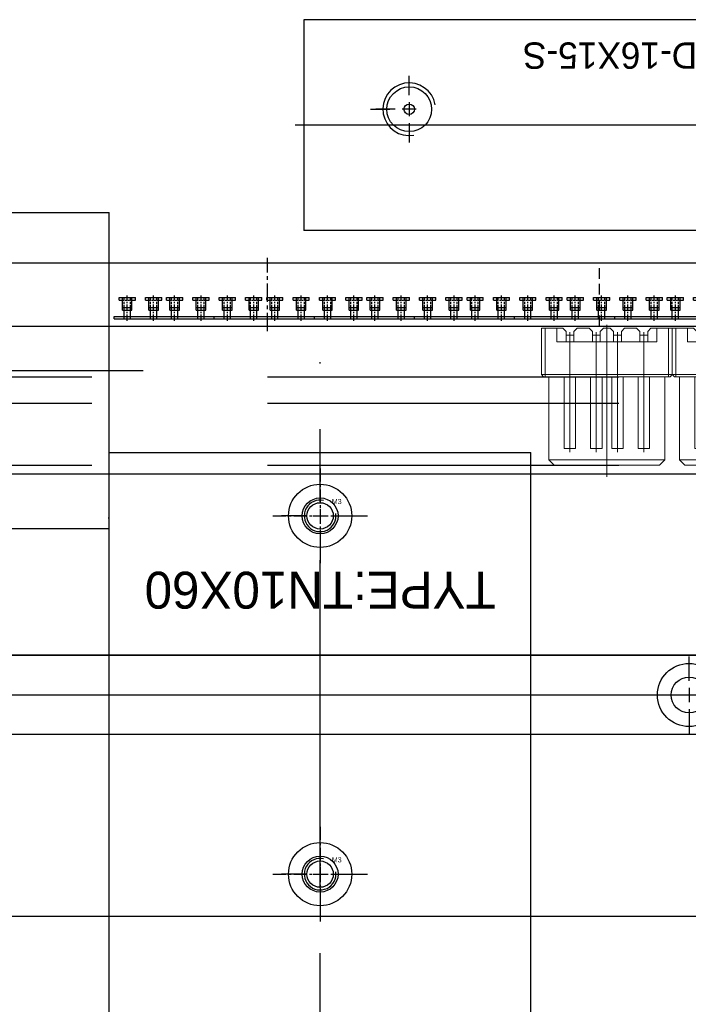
# Model space of a CAD drawing. Header units: millimetres. Extents: x -1657 to 8845, y -11980 to 3013.
# Tile 5 of 256: x 73 to 136, y -962 to -868. Entities that reach past the tile are written whole.
import ezdxf

# ---------------------------------------------------------------- set-up
doc = ezdxf.new("R2010")
doc.units = ezdxf.units.MM
doc.linetypes.add('CENTER', pattern=[2, 1.25, -0.25, 0.25, -0.25])
doc.linetypes.add('DASHED', pattern=[0.75, 0.5, -0.25])
for name, color, linetype in [('01', 6, 'Continuous'), ('图层1', 5, 'Continuous'), ('图层12', 94, 'Continuous'), ('图层171', 118, 'Continuous'), ('图层4', 241, 'Continuous'), ('推料气缸', 251, 'Continuous'), ('端子流道', 183, 'Continuous'), ('错位', 252, 'Continuous')]:
    doc.layers.add(name, color=color, linetype=linetype)

# ---------------------------------------------------------------- blocks, each defined once
blk = doc.blocks.new('90C6')
at = {"color": 1, "lineweight": 9, "ltscale": 0.03}
for p, q in [((-3.875, -13.445), (-3.875, 0.976)), ((-7.375, 0.266), (-7.375, -11.093)), ((-4.875, 0.266), (-4.875, -11.093)), ((-2.875, 0.266), (-2.875, -11.093)), ((-0.375, 0.266), (-0.375, -11.093))]:
    blk.add_line(p, q, dxfattribs=at)
at = {"color": 7, "linetype": 'Continuous', "lineweight": 15}
for p, q in [((-10.075, 0.65), (-9.725, 0.65)), ((-10.075, -3.75), (-10.075, 0.65)), ((-8.625, 0.65), (-9.725, 0.65)), ((-9.725, 0.65), (-9.725, -3.75)), ((-8.05, 0.65), (-8.625, 0.65)), ((-8.625, -0.65), (-8.625, 0.65)), ((-7.75, 0.35), (-8.05, 0.65)), ((-7.75, 0.35), (-7.75, -0.65)), ((-7.75, 0), (-7, 0)), ((-6.7, 0.65), (-7, 0.35)), ((-7, -0.65), (-7, 0.35)), ((-5.55, 0.65), (-6.7, 0.65)), ((-5.25, 0.35), (-5.55, 0.65)), ((-5.25, 0.35), (-5.25, -0.65)), ((-5.25, 0), (-4.5, 0)), ((-4.2, 0.65), (-4.5, 0.35)), ((-4.5, -0.65), (-4.5, 0.35)), ((-3.55, 0.65), (-4.2, 0.65)), ((-3.25, 0.35), (-3.55, 0.65)), ((-3.25, -0.65), (-3.25, 0.35)), ((-2.5, 0), (-3.25, 0)), ((-2.2, 0.65), (-2.5, 0.35)), ((-2.5, 0.35), (-2.5, -0.65)), ((-1.05, 0.65), (-2.2, 0.65)), ((-0.75, 0.35), (-1.05, 0.65)), ((-0.75, -0.65), (-0.75, 0.35)), ((0, 0), (-0.75, 0)), ((0.3, 0.65), (0, 0.35)), ((0, 0.35), (0, -0.65)), ((0.875, 0.65), (0.3, 0.65)), ((0.875, -0.65), (0.875, 0.65)), ((1.975, 0.65), (0.875, 0.65)), ((1.975, 0.65), (2.325, 0.65)), ((1.975, -3.75), (1.975, 0.65)), ((2.325, 0.65), (2.325, -3.75)), ((-8.625, -0.65), (0.875, -0.65)), ((-10.075, -3.75), (-9.875, -3.95)), ((-10.075, -3.75), (-9.725, -3.75)), ((-9.725, -3.95), (-9.875, -3.95)), ((-9.725, -3.75), (-9.725, -3.95)), ((-9.725, -3.75), (1.975, -3.75)), ((1.975, -3.95), (-9.725, -3.95)), ((-9.375, -11.85), (-9.375, -3.95)), ((-7.915, -3.95), (-7.915, -10.75)), ((-6.835, -10.75), (-6.835, -3.95)), ((-5.415, -3.95), (-5.415, -10.75)), ((-4.335, -10.75), (-4.335, -3.95)), ((-3.415, -10.75), (-3.415, -3.95)), ((-2.335, -3.95), (-2.335, -10.75)), ((-0.915, -10.75), (-0.915, -3.95)), ((0.165, -3.95), (0.165, -10.75)), ((1.625, -11.85), (1.625, -3.95)), ((1.975, -3.75), (1.975, -3.95)), ((1.975, -3.75), (2.325, -3.75)), ((2.125, -3.95), (1.975, -3.95)), ((2.325, -3.75), (2.125, -3.95)), ((-6.835, -10.75), (-7.915, -10.75)), ((-4.335, -10.75), (-5.415, -10.75)), ((-2.335, -10.75), (-3.415, -10.75)), ((0.165, -10.75), (-0.915, -10.75)), ((-8.875, -12.35), (-9.375, -11.85)), ((-9.375, -11.85), (1.625, -11.85)), ((1.125, -12.35), (1.625, -11.85)), ((1.125, -12.35), (-8.875, -12.35))]:
    blk.add_line(p, q, dxfattribs=at)
blk = doc.blocks.new('E52F')
at = {"layer": '推料气缸'}
for p, q in [((-105.6, 0), (-105.8, -0.2)), ((0, 0), (-105.6, 0)), ((0, 0), (0.2, -0.2)), ((-117.8, -0.5), (-112.8, -0.5)), ((-117.8, -0.5), (-117.8, -41.5)), ((-112.8, -0.5), (-112.8, -28.461)), ((-105.8, -0.2), (-105.8, -41.8)), ((-55.8, -2.667), (-55.8, -0.333)), ((0.2, -0.2), (0.2, -41.8)), ((-55.8, -4.667), (-55.8, -3.333)), ((-57.133, -4), (-59.467, -4)), ((-55.133, -4), (-56.467, -4)), ((-54.467, -4), (-52.133, -4)), ((-55.8, -5.333), (-55.8, -7.667)), ((-115.3, -7), (-115.3, -6)), ((-116.3, -8), (-117.3, -8)), ((-115.8, -8), (-114.8, -8)), ((-115.3, -8.5), (-115.3, -7.5)), ((-114.3, -8), (-113.3, -8)), ((-115.3, -9), (-115.3, -10)), ((-105.8, -9), (-112.8, -9)), ((-105.8, -9), (-105.8, -27)), ((-112.8, -10.461), (-111.3, -10.461)), ((-111.3, -10.461), (-111.3, -13.539)), ((-112.8, -13.539), (-111.3, -13.539)), ((-105.8, -15), (-112.8, -15)), ((-105.8, -15), (-105.8, -19.12)), ((-111.8, -17.75), (-111.343, -16.959)), ((-111.8, -17.75), (-111.8, -21)), ((-111.343, -16.959), (-108.8, -16.959)), ((-108.8, -17.75), (-108.343, -16.959)), ((-108.8, -25.041), (-108.8, -16.959)), ((-108.343, -16.959), (-106.257, -16.959)), ((-105.8, -17.75), (-106.257, -16.959)), ((-105.8, -17.25), (0.2, -17.25)), ((-90.8, -19.667), (-90.8, -17.333)), ((-20.8, -19.667), (-20.8, -17.333)), ((-112.8, -18.53), (-111.8, -18.43)), ((-112.8, -23.47), (-112.8, -18.53)), ((-105.8, -24.95), (-105.8, -18.36)), ((-111.302, -18.979), (-108.8, -18.979)), ((-108.302, -18.979), (-106.298, -18.979)), ((-90.8, -21.667), (-90.8, -20.333)), ((-20.8, -21.667), (-20.8, -20.333)), ((-111.8, -24.25), (-111.8, -21)), ((-90.8, -22.333), (-90.8, -24.667)), ((-20.8, -22.333), (-20.8, -24.667)), ((-111.302, -23.021), (-108.8, -23.021)), ((-108.302, -23.021), (-106.298, -23.021)), ((-112.8, -23.47), (-111.8, -23.57)), ((-111.8, -24.25), (-111.343, -25.041)), ((-108.8, -24.25), (-108.343, -25.041)), ((-105.8, -24.25), (-106.257, -25.041)), ((-105.8, -27), (-105.8, -24)), ((-111.343, -25.041), (-108.8, -25.041)), ((-108.343, -25.041), (-106.257, -25.041)), ((-105.8, -24.75), (0.2, -24.75)), ((-105.8, -27), (-112.8, -27)), ((-112.8, -28.461), (-111.3, -28.461)), ((-112.8, -28.461), (-112.8, -41.5)), ((-111.3, -31.539), (-111.3, -28.461)), ((-112.8, -31.539), (-111.3, -31.539)), ((-115.3, -33), (-115.3, -32)), ((-115.3, -33.5), (-115.3, -34.5)), ((-105.8, -33), (-112.8, -33)), ((-116.3, -34), (-117.3, -34)), ((-115.8, -34), (-114.8, -34)), ((-114.3, -34), (-113.3, -34)), ((-55.8, -36.667), (-55.8, -34.333)), ((-115.3, -35), (-115.3, -36)), ((-55.8, -38.667), (-55.8, -37.333)), ((-57.133, -38), (-59.467, -38)), ((-55.133, -38), (-56.467, -38)), ((-54.467, -38), (-52.133, -38)), ((-55.8, -39.333), (-55.8, -41.667)), ((-117.8, -41.5), (-112.8, -41.5)), ((-105.8, -41.8), (-105.6, -42)), ((0, -42), (-105.6, -42)), ((0.2, -41.8), (0, -42))]:
    blk.add_line(p, q, dxfattribs=at)
at = {"layer": '推料气缸', "ltscale": 4}
for p, q in [((-113.549, -12), (-105.116, -12)), ((1.775, -21), (-118.534, -21)), ((-113.549, -30), (-105.116, -30))]:
    blk.add_line(p, q, dxfattribs=at)
at = {"layer": '推料气缸'}
for centre, radius in [((-55.8, -4), 3), ((-55.8, -4), 1.7), ((-115.3, -8), 1.25), ((-90.8, -21), 3), ((-20.8, -21), 3), ((-90.8, -21), 1.7), ((-20.8, -21), 1.7), ((-115.3, -34), 1.25), ((-55.8, -38), 3), ((-55.8, -38), 1.7)]:
    blk.add_circle(centre, radius, dxfattribs=at)
for centre, radius, start, end in [((-113.875, -12), 3, 329.12996, 30.87004), ((-107.59, -16.76), 4.325, 193.23399, 210.87382), ((-104.59, -16.76), 4.325, 193.23399, 210.87382), ((-110.01, -16.76), 4.325, 329.12618, 346.76601), ((-105.395, -21.507), 6.425, 156.8344, 175.47647), ((-102.395, -21.507), 6.425, 156.8344, 175.47647), ((-112.205, -21.507), 6.425, 4.52353, 23.1656), ((-105.395, -20.493), 6.425, 184.52353, 203.1656), ((-102.395, -20.493), 6.425, 184.52353, 203.1656), ((-112.205, -20.493), 6.425, 336.8344, 355.47647), ((-107.59, -25.24), 4.325, 149.12618, 166.76601), ((-104.59, -25.24), 4.325, 149.12618, 166.76601), ((-110.01, -25.24), 4.325, 13.23399, 30.87382), ((-113.875, -30), 3, 329.12996, 30.87004)]:
    blk.add_arc(centre, radius, start, end, dxfattribs=at)
at = {"layer": '推料气缸', "insert": (-72.449, -29.198), "char_height": 3.5, "width": 35.84917, "attachment_point": 1}
blk.add_mtext('TYPE:TN10X60', dxfattribs=at)
blk = doc.blocks.new('3C')
at = {"color": 1, "linetype": 'CENTER'}
for p, q in [((0, 4.5), (0, -4.5)), ((-4.5, 0), (4.5, 0))]:
    blk.add_line(p, q, dxfattribs=at)
blk.add_circle((0, 0), 1.25)
at = {"color": 2, "linetype": 'Continuous'}
blk.add_arc((0, 0), 1.5, 77.28966, 8.58276, dxfattribs=at)
blk.add_text('M3', height=0.4838).set_placement((1.112, 1.118))
blk = doc.blocks.new('10B61')
at = {"layer": '01', "ltscale": 0.625}
for p, q in [((-7, -0.25), (-7, 0)), ((-7, 0), (-5.46, 0)), ((-6.68, -1.225), (-6.68, 0)), ((-5.78, -1.225), (-5.78, 0)), ((-5.46, -0.25), (-5.46, 0)), ((-4.5, 0), (-2.96, 0)), ((-4.5, -0.25), (-4.5, 0)), ((-4.18, -1.225), (-4.18, 0)), ((-3.28, -1.225), (-3.28, 0)), ((-2.96, -0.25), (-2.96, 0)), ((-2.5, -0.25), (-2.5, 0)), ((-2.5, 0), (-0.96, 0)), ((-2.18, -1.225), (-2.18, 0)), ((-1.28, -1.225), (-1.28, 0)), ((-0.96, -0.25), (-0.96, 0)), ((0, 0), (1.54, 0)), ((0, -0.25), (0, 0)), ((0.32, -1.225), (0.32, 0)), ((1.22, -1.225), (1.22, 0)), ((1.54, -0.25), (1.54, 0)), ((-7, -0.25), (-6.68, -0.25)), ((-5.78, -0.25), (-5.46, -0.25)), ((-4.5, -0.25), (-4.18, -0.25)), ((-3.28, -0.25), (-2.96, -0.25)), ((-2.5, -0.25), (-2.18, -0.25)), ((-1.28, -0.25), (-0.96, -0.25)), ((0, -0.25), (0.32, -0.25)), ((1.22, -0.25), (1.54, -0.25)), ((-7.48, -1.8), (2.02, -1.8)), ((-7.48, -2.05), (-7.48, -1.8)), ((-6.68, -0.975), (-5.78, -0.975)), ((-6.68, -1.225), (-5.78, -1.225)), ((-6.53, -2.05), (-6.53, -1.225)), ((-5.93, -2.05), (-5.93, -1.225)), ((-4.18, -0.975), (-3.28, -0.975)), ((-4.18, -1.225), (-3.28, -1.225)), ((-4.03, -2.05), (-4.03, -1.225)), ((-3.43, -2.05), (-3.43, -1.225)), ((-2.18, -0.975), (-1.28, -0.975)), ((-2.18, -1.225), (-1.28, -1.225)), ((-2.03, -2.05), (-2.03, -1.225)), ((-1.43, -2.05), (-1.43, -1.225)), ((0.32, -0.975), (1.22, -0.975)), ((0.32, -1.225), (1.22, -1.225)), ((0.47, -2.05), (0.47, -1.225)), ((1.07, -2.05), (1.07, -1.225)), ((2.02, -2.05), (2.02, -1.8)), ((-7.48, -2.05), (2.02, -2.05))]:
    blk.add_line(p, q, dxfattribs=at)
at = {"layer": '01', "color": 4, "linetype": 'DASHED', "ltscale": 0.408298}
for p, q in [((-6.53, -1.225), (-6.53, 0)), ((-5.93, -1.225), (-5.93, 0)), ((-4.03, -1.225), (-4.03, 0)), ((-3.43, -1.225), (-3.43, 0)), ((-2.03, -1.225), (-2.03, 0)), ((-1.43, -1.225), (-1.43, 0)), ((0.47, -1.225), (0.47, 0)), ((1.07, -1.225), (1.07, 0))]:
    blk.add_line(p, q, dxfattribs=at)
at = {"layer": '01', "color": 1, "linetype": 'CENTER', "ltscale": 0.4756}
for p, q in [((-6.233, -2.214), (-6.233, 0.164)), ((-3.733, -2.214), (-3.733, 0.164)), ((-1.733, -2.214), (-1.733, 0.164)), ((0.767, -2.214), (0.767, 0.164))]:
    blk.add_line(p, q, dxfattribs=at)
at = {"layer": '01', "color": 4, "linetype": 'DASHED', "ltscale": 0.3}
for p, q in [((-6.68, -0.25), (-5.78, -0.25)), ((-4.18, -0.25), (-3.28, -0.25)), ((-2.18, -0.25), (-1.28, -0.25)), ((0.32, -0.25), (1.22, -0.25))]:
    blk.add_line(p, q, dxfattribs=at)
blk = doc.blocks.new('12989')
at = {"layer": '01', "ltscale": 0.625}
for p in [(-135.77, 2.05), (-126.27, 2.05), (-116.77, 2.05), (-107.27, 2.05), (-97.77, 2.05), (-88.27, 2.05)]:
    blk.add_blockref('10B61', p, dxfattribs=at)
blk = doc.blocks.new('1310C')
at = {"layer": '错位'}
for p, q in [((-27, 10), (-82, 10)), ((-82, 10), (-82, -10)), ((-27, 10), (-27, -10)), ((-34, 7.333), (-34, 8.917)), ((-34, 6.667), (-34, 5.333)), ((-35.333, 6), (-36.917, 6)), ((-33.333, 6), (-34.667, 6)), ((-32.667, 6), (-31.083, 6)), ((-72, 2.833), (-72, 4.667)), ((-34, 4.667), (-34, 3.083)), ((-12, 3.95), (-11.614, 4.619)), ((-12, -3.95), (-12, 3.95)), ((-11.614, 4.619), (-8.386, 4.619)), ((-8, 3.95), (-8.386, 4.619)), ((-8, -3.95), (-8, 3.95)), ((-72, 2.167), (-72, 0.833)), ((-13.5, 2.5), (-27, 2.5)), ((-14, 2.5), (-14, -2.5)), ((-13.5, -2.5), (-13.5, 2.5)), ((-12, 2.45), (-13.5, 2.45)), ((-12, -2.5), (-12, 2.5)), ((-12, 2.5), (-12, 2.5)), ((-12, 2.125), (-12, 2.125)), ((-11.614, 2.309), (-8.386, 2.309)), ((-8, 2.5), (-1.5, 2.5)), ((-8, 2.125), (-1.125, 2.125)), ((-1.5, 2.5), (-1.5, -2.5)), ((-1, 2), (-1.5, 2.5)), ((-1, -2), (-1, 2)), ((-75.667, 1.5), (-73.833, 1.5)), ((-73.333, 1.5), (-75.167, 1.5)), ((-71.333, 1.5), (-72.667, 1.5)), ((-41.5, -0.167), (-41.5, 1.667)), ((0, 0), (-82.819, 0)), ((-72, 0.167), (-72, -1.667)), ((-41.5, -0.833), (-41.5, -2.167)), ((-42.833, -1.5), (-44.667, -1.5)), ((-40.833, -1.5), (-42.167, -1.5)), ((-40.167, -1.5), (-38.333, -1.5)), ((-13.5, -2.5), (-27, -2.5)), ((-12, -2.45), (-13.5, -2.45)), ((-12, -2.125), (-12, -2.125)), ((-12, -2.5), (-12, -2.5)), ((-11.614, -2.309), (-8.386, -2.309)), ((-1.125, -2.125), (-8, -2.125)), ((-1.5, -2.5), (-8, -2.5)), ((-1.5, -2.5), (-1, -2)), ((-41.5, -2.833), (-41.5, -4.667)), ((-34, -4.667), (-34, -3.083)), ((-12, -3.95), (-11.614, -4.619)), ((-11.614, -4.619), (-8.386, -4.619)), ((-8, -3.95), (-8.386, -4.619)), ((-34, -5.333), (-34, -6.667)), ((-35.333, -6), (-36.917, -6)), ((-33.333, -6), (-34.667, -6)), ((-32.667, -6), (-31.083, -6)), ((-34, -7.333), (-34, -8.917)), ((-27, -10), (-82, -10))]:
    blk.add_line(p, q, dxfattribs=at)
for centre, radius in [((-34, 6), 2.25), ((-72, 1.5), 2.125), ((-72, 1.5), 0.5), ((-41.5, -1.5), 2.125), ((-41.5, -1.5), 0.5), ((-34, -6), 2.25)]:
    blk.add_circle(centre, radius, dxfattribs=at)
for centre, radius, start, end in [((-72, 1.5), 2.5, 10, 280), ((-8.049, 4.014), 3.951, 180.93003, 205.55828), ((-11.951, 4.014), 3.951, 334.44172, 359.06997), ((-4.901, 0), 7.099, 161.01584, 198.98416), ((-15.099, 0), 7.099, 341.01584, 18.98416), ((-41.5, -1.5), 2.5, 10, 280), ((-8.049, -4.014), 3.951, 154.44172, 179.06997), ((-11.951, -4.014), 3.951, 0.93003, 25.55828)]:
    blk.add_arc(centre, radius, start, end, dxfattribs=at)
blk.add_text('MD-16X15-S', height=2.5, rotation=180, dxfattribs=at).set_placement((-41.897, 7.843))
blk = doc.blocks.new('254A0')
at = {"layer": '端子流道', "ltscale": 5}
for p, q in [((-228.115, -3.3), (22, -3.3)), ((22, -33.3), (22, -3.3)), ((-228.115, -33.3), (22, -33.3))]:
    blk.add_line(p, q, dxfattribs=at)
at = {"layer": '端子流道', "color": 4, "linetype": 'DASHED', "ltscale": 41.666667}
blk.add_line((-228.115, -32.3), (22, -32.3), dxfattribs=at)

msp = doc.modelspace()

# ---------------------------------------------------------------- linework, layer by layer
at = {"layer": '图层1'}
for p, q in [((46.5098, -897.4622), (246.5098, -897.4622)), ((46.5098, -928.6622), (246.5098, -928.6622))]:
    msp.add_line(p, q, dxfattribs=at)
at = {"layer": '图层1', "color": 4, "linetype": 'DASHED', "ltscale": 66.666667}
for p, q in [((46.5098, -902.2622), (246.5098, -902.2622)), ((46.5098, -904.7622), (246.5098, -904.7622)), ((46.5098, -910.6622), (246.5098, -910.6622))]:
    msp.add_line(p, q, dxfattribs=at)
at = {"layer": '图层12', "color": 1, "linetype": 'CENTER', "ltscale": 24.8704}
msp.add_line((101.5098, -1050.2382), (101.5098, -900.8862), dxfattribs=at)
at = {"layer": '图层12', "ltscale": 1.625}
for p, q in [((81.5098, -1041.6622), (81.5098, -909.4622)), ((81.5098, -909.4622), (121.5098, -909.4622)), ((121.5098, -1041.6622), (121.5098, -909.4622)), ((81.5098, -911.4622), (121.5098, -911.4622)), ((81.5098, -953.4622), (121.5098, -953.4622))]:
    msp.add_line(p, q, dxfattribs=at)
at = {"layer": '图层12', "color": 1, "linetype": 'CENTER', "ltscale": 9.28}
msp.add_line((78.3098, -932.4622), (124.7098, -932.4622), dxfattribs=at)
at = {"layer": '图层171', "color": 1, "linetype": 'CENTER', "ltscale": 44.08}
msp.add_line((-135.6902, -901.6622), (84.7098, -901.6622), dxfattribs=at)
at = {"layer": '图层4', "color": 1, "linetype": 'CENTER', "ltscale": 1.392}
msp.add_line((96.5098, -897.9422), (96.5098, -890.9822), dxfattribs=at)
at = {"layer": '图层4'}
for p, q in [((46.5098, -891.4622), (246.5098, -891.4622)), ((46.5098, -897.4622), (246.5098, -897.4622))]:
    msp.add_line(p, q, dxfattribs=at)
at = {"layer": '图层4', "color": 4, "linetype": 'DASHED', "ltscale": 2}
msp.add_line((128.0098, -897.4622), (128.0098, -891.4622), dxfattribs=at)

# ---------------------------------------------------------------- block references
for p in [(132.5848, -898.3122), (144.9848, -898.3122)]:
    msp.add_blockref('90C6', p)
at = {"layer": '01', "ltscale": 0.45}
msp.add_blockref('12989', (225.2123, -896.7822), dxfattribs=at)
at = {"layer": '图层12', "ltscale": 1.625}
for p in [(101.5098, -915.4622), (101.5098, -949.4622)]:
    msp.add_blockref('3C', p, dxfattribs=at)
at = {"layer": '推料气缸', "ltscale": 1.625, "rotation": 180}
msp.add_blockref('E52F', (45.7098, -953.4622), dxfattribs=at)
at = {"layer": '端子流道', "ltscale": 2.125}
msp.add_blockref('254A0', (59.5098, -883.3622), dxfattribs=at)
at = {"layer": '错位', "ltscale": 1.25}
msp.add_blockref('1310C', (181.9598, -878.3822), dxfattribs=at)

doc.saveas('drawing.dxf')
